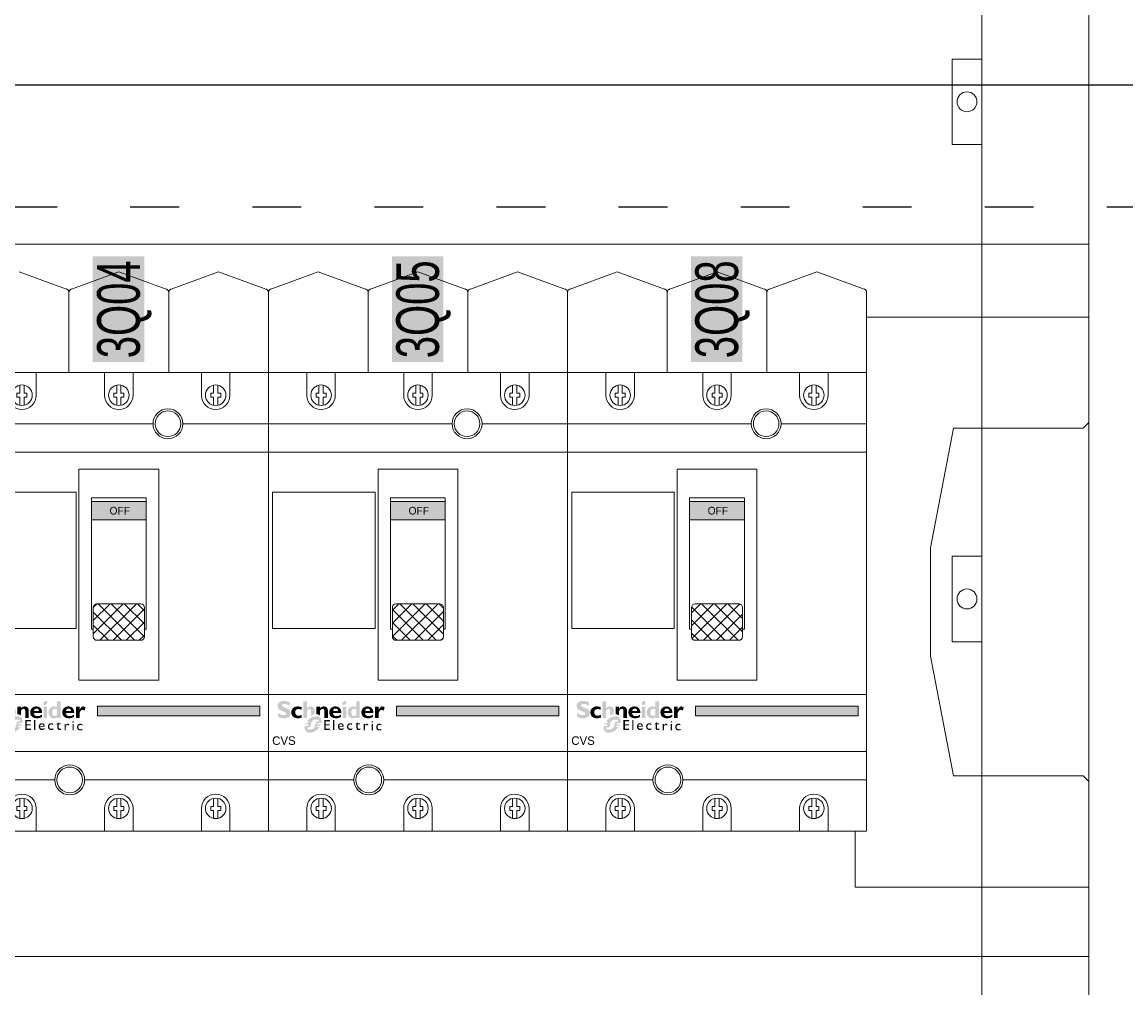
# Model space of a CAD drawing. Header units: millimetres. Extents: x -31 to 6803, y 0 to 664.
# Tile 91 of 118: x 1374 to 1401, y 163 to 187. Entities that reach past the tile are written whole.
import ezdxf
from ezdxf.enums import TextEntityAlignment as Align

# ---------------------------------------------------------------- set-up
doc = ezdxf.new("R2010")
doc.units = ezdxf.units.MM
doc.linetypes.add('ACAD_ISO03W100', pattern=[30, 12, -18])
doc.layers.add('!POMOCNICZE', color=8, linetype='Continuous', plot=False)
for name, color, linetype, lineweight in [('2DE_OBJ_Schneider-Devices', 7, 'Continuous', 25), ('2DE_OBJ_Schneider-Front_Plates', 7, 'Continuous', 0), ('2DE_OBJ_Schneider-Logo', 112, 'Continuous', 0), ('2DE_OBJ_Schneider-Mounting_Plates', 7, 'Continuous', 25), ('2DE_OBJ_Schneider-TAG', 112, 'Continuous', 0)]:
    doc.layers.add(name, color=color, linetype=linetype, lineweight=lineweight)
doc.layers.add('2DE_OBJ_Schneider-Micrologic', color=7, linetype='Continuous', lineweight=0, plot=False)
doc.layers.add('CP_WIPEOUT', color=255, linetype='Continuous')
doc.styles.add('CP_ATTR', font='arial.ttf')

# ---------------------------------------------------------------- blocks, each defined once
blk = doc.blocks.new('2d_pl_nsx250_650_7mp_se32_zswz1de')
at = {"lineweight": 0}
for p, q in [((216.1, -15.71), (199.5, -9.71)), ((234.5, -9.71), (217.9, -15.71)), ((251.1, -15.71), (234.5, -9.71)), ((269.5, -9.71), (252.9, -15.71)), ((286.1, -15.71), (269.5, -9.71)), ((304.5, -9.71), (287.9, -15.71)), ((321.1, -15.71), (304.5, -9.71)), ((339.5, -9.71), (322.9, -15.71)), ((356.1, -15.71), (339.5, -9.71)), ((374.5, -9.71), (357.9, -15.71)), ((391.1, -15.71), (374.5, -9.71)), ((409.5, -9.71), (392.9, -15.71)), ((426.1, -15.71), (409.5, -9.71)), ((444.5, -9.71), (427.9, -15.71)), ((461.1, -15.71), (444.5, -9.71)), ((479.5, -9.71), (462.9, -15.71)), ((496.1, -15.71), (479.5, -9.71)), ((217, -16.87), (217, -62)), ((252, -16.87), (252, -62)), ((287, -16.87), (287, -62)), ((322, -62), (322, -16.87)), ((357, -62), (357, -16.87)), ((392, -62), (392, -16.87)), ((427, -62), (427, -16.87)), ((462, -16.87), (462, -62)), ((497, -16.87), (497, -62)), ((497, -62), (77, -62)), ((78.06, -205.61), (493, -205.61))]:
    blk.add_line(p, q, dxfattribs=at)
at = {"color": 0, "linetype": 'Continuous', "lineweight": 0}
for p, q in [((497, -25.61), (575, -25.61)), ((575, -225.61), (575, -25.61)), ((519.5, -106.61), (527.5, -64.61)), ((527.5, -64.61), (573, -64.61)), ((573, -64.61), (575, -62.61)), ((519.5, -144.61), (519.5, -106.61)), ((527.5, -186.61), (519.5, -144.61)), ((573, -186.61), (527.5, -186.61)), ((575, -188.61), (573, -186.61)), ((493, -205.61), (493, -225.61)), ((493, -225.61), (575, -225.61))]:
    blk.add_line(p, q, dxfattribs=at)
at = {"color": 7, "lineweight": 0}
blk.add_lwpolyline([(0, -250), (0, 0), (575, 0), (575, -250)], dxfattribs=at)
at = {"lineweight": 0, "extrusion": (0, 2e-16, -1)}
for centre, start, end in [((-215.8, -16.87), 104.3339, 180), ((-218.2, -16.87), 0, 75.6661), ((-250.8, -16.87), 104.3339, 180), ((-253.2, -16.87), 0, 75.6661), ((-285.8, -16.87), 104.3339, 180), ((-288.2, -16.87), 0, 75.6661), ((-320.8, -16.87), 104.3339, 180), ((-323.2, -16.87), 0, 75.6661), ((-355.8, -16.87), 104.3339, 180), ((-358.2, -16.87), 0, 75.6661), ((-390.8, -16.87), 104.3339, 180), ((-393.2, -16.87), 0, 75.6661), ((-425.8, -16.87), 104.3339, 180), ((-428.2, -16.87), 0, 75.6661), ((-460.8, -16.87), 104.3339, 180), ((-463.2, -16.87), 0, 75.6661), ((-495.8, -16.87), 104.3339, 180)]:
    blk.add_arc(centre, 1.2, start, end, dxfattribs=at)
at = {"layer": '2DE_OBJ_Schneider-Front_Plates', "color": 7, "lineweight": 0}
for points in [[(37.5, 0), (537.5, 0)], [(537.5, 0), (537.5, -250)], [(575, -250), (0, -250)]]:
    blk.add_lwpolyline(points, dxfattribs=at)
at = {"layer": '2DE_OBJ_Schneider-Front_Plates', "lineweight": 0}
blk.add_lwpolyline([(537.5, -109.5), (527, -109.5), (527, -139.5), (537.5, -139.5)], dxfattribs=at)
at = {"layer": '2DE_OBJ_Schneider-Front_Plates', "color": 7, "lineweight": 0}
blk.add_circle((532.25, -124.5), 3.5, dxfattribs=at)
at = {"lineweight": 0, "style": 'CP_ATTR', "flags": 9}
for tag, p in [('MARK3', (0, 0.01)), ('FUNCTION', (0, 0.01)), ('CHARACTER', (0, 0.01)), ('PRODUCER', (0, 0.01)), ('ORDER-NO', (0, 0.01)), ('PRODUCT-TYPE', (0, 0.01)), ('ARTICLE', (0, 0.01)), ('NAME', (0, 0.01)), ('OTHER', (0, 0)), ('LINK', (0, 0)), ('IP', (0, 0)), ('NUMBER_OF_POLES', (0, 0)), ('POWER_LOSSES', (0, 0)), ('POWER', (0, 0)), ('VOLTAGE', (0, 0)), ('CURRENT', (0.01, 0.01)), ('MARK2', (0.01, 0.01)), ('GROUP', (0.01, 0)), ('NUMBER', (0.01, 0)), ('TEXT_01', (0.01, 0))]:
    blk.add_attdef(tag, text='', height=0.0005, dxfattribs=at).set_placement(p, align=Align.MIDDLE_LEFT)
at = {"linetype": 'ByBlock', "lineweight": 0, "style": 'CP_ATTR', "flags": 9}
blk.add_attdef('WEIGHT', text='', height=0.0005, dxfattribs=at).set_placement((0, 0), align=Align.MIDDLE_LEFT)
blk = doc.blocks.new('2d_prismap_plytcz_650_2m_se64_zsswvm1')
at = {"lineweight": 0}
for p, q in [((575, 0), (537.5, 0)), ((575, -100), (575, 0)), ((37.5, -100), (537.5, -100)), ((537.5, -100), (575, -100))]:
    blk.add_line(p, q, dxfattribs=at)
at = {"layer": '2DE_OBJ_Schneider-Front_Plates', "lineweight": 0}
for p, q in [((37.5, 0), (537.5, 0)), ((537.5, 0), (537.5, -100)), ((537.5, -100), (37.5, -100))]:
    blk.add_line(p, q, dxfattribs=at)
blk.add_lwpolyline([(537.5, -65), (527, -65), (527, -35), (537.5, -35)], dxfattribs=at)
blk.add_circle((532.25, -50), 3.5, dxfattribs=at)
at = {"lineweight": 0, "style": 'CP_ATTR', "flags": 9}
for tag, p in [('MARK3', (0, 0.01)), ('FUNCTION', (0, 0.01)), ('CHARACTER', (0, 0.01)), ('PRODUCER', (0, 0.01)), ('ORDER-NO', (0, 0.01)), ('PRODUCT-TYPE', (0, 0.01)), ('ARTICLE', (0, 0.01)), ('NAME', (0, 0.01)), ('OTHER', (0, 0)), ('LINK', (0, 0)), ('IP', (0, 0)), ('NUMBER_OF_POLES', (0, 0)), ('POWER_LOSSES', (0, 0)), ('POWER', (0, 0)), ('VOLTAGE', (0, 0)), ('CURRENT', (0.01, 0.01)), ('MARK2', (0.01, 0.01)), ('GROUP', (0.01, 0)), ('NUMBER', (0.01, 0)), ('TEXT_01', (0.01, 0))]:
    blk.add_attdef(tag, text='', height=0.0005, dxfattribs=at).set_placement(p, align=Align.MIDDLE_LEFT)
at = {"linetype": 'ByBlock', "lineweight": 0, "style": 'CP_ATTR', "flags": 9}
blk.add_attdef('WEIGHT', text='', height=0.0005, dxfattribs=at).set_placement((0, 0), align=Align.MIDDLE_LEFT)
blk = doc.blocks.new('Logo Schneider_2009')
for points in [[(1.62, 8.12), (1.87, 8.01), (2.17, 7.9), (2.51, 7.77), (2.73, 7.68), (2.98, 7.54), (3.16, 7.4), (3.26, 7.26), (3.3, 7.1), (3.29, 7.04), (3.24, 6.86), (3.13, 6.73), (2.95, 6.63), (2.72, 6.57), (2.41, 6.55), (2.37, 6.55), (2.18, 6.56), (1.97, 6.59), (1.76, 6.64), (1.55, 6.71), (1.32, 6.79), (1.09, 6.9), (0.85, 7.02), (0.61, 7.16), (0.36, 7.32), (0.36, 6.02), (0.45, 5.97), (0.69, 5.86), (0.93, 5.76), (1.16, 5.67), (1.4, 5.6), (1.63, 5.54), (1.86, 5.49), (2.08, 5.46), (2.31, 5.44), (2.53, 5.43), (2.63, 5.43), (2.89, 5.45), (3.15, 5.48), (3.38, 5.53), (3.61, 5.6), (3.82, 5.69), (4.02, 5.8), (4.2, 5.92), (4.3, 6), (4.47, 6.17), (4.6, 6.35), (4.71, 6.55), (4.79, 6.77), (4.83, 7.01), (4.85, 7.26), (4.84, 7.35), (4.82, 7.58), (4.76, 7.8), (4.68, 8.01), (4.56, 8.2), (4.42, 8.38), (4.25, 8.55), (4.04, 8.71), (3.98, 8.75), (3.84, 8.82), (3.67, 8.9), (3.45, 9), (3.2, 9.11), (2.9, 9.23), (2.57, 9.36), (2.35, 9.45), (2.1, 9.58), (1.91, 9.72), (1.8, 9.86), (1.77, 10.01), (1.77, 10.04), (1.82, 10.21), (1.93, 10.33), (2.11, 10.42), (2.36, 10.48), (2.67, 10.5), (2.7, 10.49), (2.88, 10.49), (3.07, 10.46), (3.28, 10.42), (3.51, 10.36), (3.75, 10.28), (4.01, 10.19), (4.28, 10.09), (4.57, 9.97), (4.57, 11.12), (4.4, 11.19), (4.16, 11.29), (3.91, 11.37), (3.67, 11.44), (3.44, 11.5), (3.2, 11.54), (2.97, 11.57), (2.75, 11.59), (2.53, 11.59), (2.44, 11.59), (2.17, 11.58), (1.91, 11.55), (1.67, 11.5), (1.45, 11.43), (1.24, 11.35), (1.05, 11.24), (0.87, 11.12), (0.83, 11.1), (0.65, 10.93), (0.5, 10.75), (0.39, 10.56), (0.3, 10.34), (0.25, 10.11), (0.24, 9.87), (0.24, 9.79), (0.26, 9.55), (0.32, 9.32), (0.4, 9.11), (0.51, 8.91), (0.65, 8.73), (0.82, 8.57), (1.02, 8.42), (1.09, 8.37), (1.22, 8.3), (1.4, 8.22)], [(8.85, 6.63), (8.6, 6.54), (8.33, 6.46), (8.09, 6.4), (7.89, 6.37), (7.71, 6.35), (7.69, 6.35), (7.44, 6.38), (7.21, 6.44), (7, 6.54), (6.83, 6.69), (6.68, 6.86), (6.58, 7.06), (6.51, 7.29), (6.49, 7.55), (6.51, 7.77), (6.55, 7.99), (6.63, 8.18), (6.73, 8.34), (6.87, 8.48), (7.04, 8.58), (7.25, 8.65), (7.48, 8.7), (7.75, 8.71), (7.86, 8.71), (8.1, 8.68), (8.33, 8.62), (8.56, 8.54), (8.79, 8.43), (8.79, 9.4), (8.62, 9.45), (8.38, 9.52), (8.13, 9.58), (7.9, 9.62), (7.66, 9.64), (7.44, 9.65), (7.28, 9.65), (7.03, 9.63), (6.79, 9.58), (6.56, 9.52), (6.34, 9.44), (6.14, 9.33), (5.95, 9.21), (5.77, 9.06), (5.73, 9.03), (5.57, 8.86), (5.43, 8.67), (5.32, 8.47), (5.23, 8.26), (5.17, 8.03), (5.13, 7.79), (5.12, 7.53), (5.12, 7.49), (5.14, 7.24), (5.18, 7), (5.25, 6.77), (5.34, 6.56), (5.46, 6.37), (5.6, 6.19), (5.77, 6.02), (5.89, 5.92), (6.07, 5.8), (6.27, 5.69), (6.48, 5.61), (6.71, 5.54), (6.95, 5.49), (7.2, 5.46), (7.47, 5.45), (7.65, 5.46), (7.87, 5.48), (8.1, 5.51), (8.34, 5.57), (8.59, 5.64), (8.85, 5.73)], [(12.28, 6.41), (12.16, 6.34), (12.16, 7.83), (12.14, 8.11), (12.08, 8.34), (11.98, 8.51), (11.84, 8.63), (11.65, 8.7), (11.51, 8.71), (11.33, 8.68), (11.14, 8.6), (10.96, 8.46), (10.77, 8.26), (10.65, 8.1), (10.65, 5.51), (9.38, 5.51), (9.38, 11.52), (10.65, 11.52), (10.65, 8.99), (10.67, 8.99), (10.84, 9.18), (11.03, 9.34), (11.22, 9.47), (11.43, 9.56), (11.65, 9.62), (11.87, 9.65), (11.95, 9.65), (12.21, 9.64), (12.45, 9.59), (12.66, 9.5), (12.86, 9.39), (12.97, 9.3), (13.12, 9.13), (13.24, 8.95), (13.34, 8.74), (13.4, 8.51), (13.43, 8.26), (13.43, 8.1), (13.43, 6.86), (13.26, 6.83), (13.14, 6.79), (13.01, 6.75), (12.89, 6.71), (12.77, 6.66), (12.64, 6.6), (12.52, 6.54), (12.4, 6.48)], [(14.3, 6.84), (14.15, 6.86), (14.04, 6.86), (14.04, 9.57), (15.32, 9.57), (15.32, 9), (15.5, 9.19), (15.69, 9.35), (15.89, 9.47), (16.1, 9.56), (16.32, 9.62), (16.55, 9.65), (16.63, 9.65), (16.89, 9.64), (17.13, 9.58), (17.34, 9.5), (17.54, 9.38), (17.61, 9.32), (17.77, 9.16), (17.9, 8.99), (18, 8.78), (18.07, 8.56), (18.11, 8.31), (18.12, 8.1), (18.12, 5.51), (16.85, 5.51), (16.85, 8), (16.82, 8.28), (16.76, 8.49), (16.64, 8.65), (16.49, 8.76), (16.28, 8.8), (16.2, 8.81), (16.02, 8.78), (15.84, 8.7), (15.66, 8.55), (15.48, 8.36), (15.32, 8.14), (15.32, 6.4), (15.28, 6.44), (15.18, 6.52), (15.07, 6.59), (14.96, 6.65), (14.84, 6.71), (14.71, 6.75), (14.58, 6.79), (14.44, 6.82)], [(36.55, 8.09), (36.69, 8.25), (36.84, 8.36), (37, 8.43), (37.16, 8.46), (37.24, 8.45), (37.44, 8.4), (37.67, 8.31), (37.93, 8.16), (38.28, 9.3), (38.07, 9.44), (37.83, 9.56), (37.62, 9.63), (37.44, 9.65), (37.41, 9.65), (37.23, 9.63), (37.06, 9.57), (36.89, 9.47), (36.73, 9.33), (36.57, 9.16), (36.42, 8.95), (36.28, 8.7), (36.14, 8.42), (36.12, 8.42), (36.12, 9.59), (34.85, 9.59), (34.85, 5.53), (36.12, 5.53), (36.12, 7.28), (36.14, 7.33), (36.27, 7.63), (36.41, 7.88)], [(17.35, 4.39), (18.84, 4.39), (18.84, 4.85), (16.85, 4.85), (16.85, 1.32), (18.88, 1.32), (18.88, 1.79), (17.35, 1.79), (17.35, 2.89), (18.79, 2.89), (18.79, 3.33), (17.35, 3.33)], [(20.41, 4.85), (19.96, 4.85), (19.96, 1.32), (20.41, 1.32)], [(29.47, 3.65), (28.74, 3.65), (28.74, 4.14), (27.88, 3.29), (27.88, 3.24), (28.27, 3.24), (28.27, 2.01), (28.28, 1.89), (28.31, 1.73), (28.36, 1.59), (28.45, 1.48), (28.55, 1.39), (28.69, 1.33), (28.85, 1.29), (29.03, 1.28), (29.09, 1.28), (29.25, 1.31), (29.42, 1.36), (29.59, 1.44), (29.59, 1.87), (29.55, 1.85), (29.38, 1.77), (29.22, 1.72), (29.06, 1.7), (28.98, 1.71), (28.84, 1.77), (28.76, 1.88), (28.74, 2.05), (28.74, 3.24), (29.47, 3.24)], [(26.21, 3.69), (26.05, 3.7), (25.97, 3.7), (25.79, 3.68), (25.62, 3.63), (25.47, 3.57), (25.34, 3.48), (25.22, 3.36), (25.15, 3.27), (25.06, 3.13), (25, 2.98), (24.95, 2.82), (24.92, 2.64), (24.91, 2.45), (24.92, 2.37), (24.94, 2.19), (24.98, 2.02), (25.04, 1.87), (25.13, 1.73), (25.24, 1.6), (25.29, 1.56), (25.42, 1.46), (25.57, 1.38), (25.72, 1.32), (25.9, 1.29), (26.08, 1.28), (26.1, 1.28), (26.29, 1.29), (26.46, 1.32), (26.62, 1.36), (26.77, 1.42), (26.77, 1.87), (26.65, 1.82), (26.48, 1.76), (26.31, 1.73), (26.16, 1.72), (25.99, 1.73), (25.83, 1.76), (25.69, 1.82), (25.58, 1.9), (25.49, 2.01), (25.43, 2.14), (25.39, 2.3), (25.38, 2.48), (25.38, 2.61), (25.42, 2.78), (25.48, 2.94), (25.57, 3.07), (25.61, 3.11), (25.75, 3.2), (25.9, 3.26), (26.08, 3.28), (26.09, 3.28), (26.24, 3.26), (26.39, 3.22), (26.56, 3.14), (26.73, 3.04), (26.73, 3.53), (26.72, 3.53), (26.54, 3.61), (26.37, 3.66)], [(32.08, 3.51), (31.94, 3.53), (31.87, 3.52), (31.75, 3.48), (31.63, 3.4), (31.51, 3.29), (31.38, 3.13), (31.26, 2.94), (31.26, 3.47), (30.8, 3.47), (30.8, 1.15), (31.26, 1.15), (31.26, 2.36), (31.26, 2.41), (31.29, 2.58), (31.34, 2.74), (31.43, 2.88), (31.52, 2.97), (31.66, 3.05), (31.82, 3.08), (31.94, 3.06), (32.09, 2.99), (32.25, 2.86), (32.49, 3.26), (32.39, 3.35), (32.23, 3.45)], [(35.5, 3.1), (35.42, 2.96), (35.35, 2.81), (35.31, 2.65), (35.28, 2.47), (35.27, 2.28), (35.27, 2.2), (35.29, 2.02), (35.33, 1.85), (35.4, 1.7), (35.48, 1.56), (35.59, 1.43), (35.64, 1.38), (35.78, 1.28), (35.92, 1.21), (36.08, 1.15), (36.25, 1.12), (36.44, 1.11), (36.45, 1.11), (36.64, 1.12), (36.82, 1.15), (36.98, 1.19), (37.13, 1.25), (37.13, 1.7), (37.01, 1.65), (36.83, 1.59), (36.67, 1.56), (36.52, 1.55), (36.34, 1.56), (36.18, 1.59), (36.05, 1.65), (35.93, 1.73), (35.85, 1.84), (35.78, 1.97), (35.75, 2.13), (35.73, 2.31), (35.74, 2.44), (35.78, 2.61), (35.84, 2.77), (35.93, 2.9), (35.97, 2.93), (36.1, 3.03), (36.26, 3.09), (36.44, 3.11), (36.44, 3.11), (36.59, 3.09), (36.75, 3.05), (36.91, 2.97), (37.08, 2.87), (37.08, 3.36), (37.08, 3.36), (36.9, 3.44), (36.73, 3.49), (36.57, 3.52), (36.41, 3.53), (36.33, 3.53), (36.14, 3.51), (35.98, 3.46), (35.83, 3.4), (35.7, 3.3), (35.58, 3.19)]]:
    blk.add_hatch(color=112).paths.add_polyline_path(points)
h = blk.add_hatch(color=112)
h.paths.add_polyline_path([(21.06, 9.64), (20.8, 9.65), (20.77, 9.65), (20.51, 9.64), (20.27, 9.6), (20.04, 9.55), (19.82, 9.47), (19.61, 9.36), (19.42, 9.23), (19.24, 9.08), (19.22, 9.06), (19.06, 8.89), (18.92, 8.7), (18.81, 8.49), (18.73, 8.28), (18.67, 8.05), (18.63, 7.81), (18.61, 7.56), (18.61, 7.53), (18.63, 7.28), (18.66, 7.03), (18.73, 6.81), (18.81, 6.59), (18.93, 6.4), (19.07, 6.21), (19.23, 6.04), (19.26, 6.02), (19.44, 5.88), (19.62, 5.76), (19.83, 5.66), (20.05, 5.58), (20.28, 5.52), (20.52, 5.48), (20.78, 5.45), (20.96, 5.45), (21.23, 5.46), (21.49, 5.48), (21.73, 5.53), (21.97, 5.58), (22.19, 5.66), (22.4, 5.75), (22.6, 5.86), (22.79, 5.98), (22.79, 6.77), (22.55, 6.61), (22.32, 6.48), (22.1, 6.38), (21.88, 6.29), (21.66, 6.24), (21.45, 6.21), (21.28, 6.2), (21.01, 6.21), (20.77, 6.25), (20.56, 6.32), (20.38, 6.43), (20.23, 6.55), (20.12, 6.71), (20.03, 6.89), (19.97, 7.11), (19.94, 7.34), (22.85, 7.34), (22.85, 7.61), (22.83, 7.86), (22.79, 8.1), (22.73, 8.32), (22.64, 8.53), (22.53, 8.73), (22.4, 8.91), (22.3, 9.02), (22.12, 9.19), (21.93, 9.33), (21.73, 9.44), (21.52, 9.53), (21.29, 9.6)])
h.paths.add_polyline_path([(21.08, 8.87), (21.28, 8.8), (21.45, 8.69), (21.58, 8.53), (21.67, 8.33), (21.72, 8.09), (21.73, 8), (19.97, 8), (20.01, 8.26), (20.09, 8.47), (20.2, 8.64), (20.36, 8.77), (20.55, 8.85), (20.81, 8.89)], flags=16)
h = blk.add_hatch(color=112)
h.paths.add_polyline_path([(23.78, 11.44), (23.57, 11.28), (23.57, 11.28), (23.4, 11.07), (23.29, 10.86), (23.26, 10.65), (23.27, 10.52), (23.35, 10.33), (23.51, 10.22), (23.75, 10.18), (23.77, 10.18), (23.98, 10.22), (24.19, 10.33), (24.4, 10.5), (24.57, 10.69), (24.67, 10.9), (24.71, 11.11), (24.7, 11.24), (24.62, 11.43), (24.46, 11.54), (24.22, 11.58), (24.21, 11.58), (23.99, 11.54)])
h.paths.add_polyline_path([(24.61, 9.57), (23.34, 9.57), (23.34, 5.51), (24.61, 5.51)])
h = blk.add_hatch(color=112)
h.paths.add_polyline_path([(28.16, 9.4), (27.93, 9.5), (27.69, 9.57), (27.46, 9.62), (27.22, 9.65), (27.1, 9.65), (26.85, 9.64), (26.61, 9.6), (26.38, 9.53), (26.17, 9.44), (25.97, 9.32), (25.79, 9.18), (25.69, 9.08), (25.55, 8.91), (25.42, 8.71), (25.32, 8.51), (25.24, 8.29), (25.19, 8.05), (25.15, 7.81), (25.14, 7.55), (25.15, 7.29), (25.19, 7.05), (25.25, 6.82), (25.33, 6.6), (25.43, 6.39), (25.56, 6.2), (25.69, 6.04), (25.86, 5.87), (26.05, 5.72), (26.25, 5.61), (26.46, 5.52), (26.69, 5.46), (26.93, 5.43), (27.04, 5.43), (27.29, 5.45), (27.52, 5.49), (27.74, 5.57), (27.95, 5.69), (28.15, 5.83), (28.16, 5.84), (28.16, 5.51), (29.44, 5.51), (29.44, 11.52), (28.16, 11.52)])
h.paths.add_polyline_path([(28.16, 8.58), (28.16, 6.63), (27.95, 6.47), (27.73, 6.36), (27.52, 6.3), (27.42, 6.3), (27.19, 6.31), (27, 6.37), (26.83, 6.46), (26.69, 6.59), (26.58, 6.76), (26.51, 6.96), (26.46, 7.2), (26.43, 7.52), (26.45, 7.81), (26.49, 8.06), (26.56, 8.28), (26.66, 8.45), (26.79, 8.59), (26.95, 8.7), (27.13, 8.77), (27.35, 8.8), (27.46, 8.81), (27.69, 8.78), (27.91, 8.71)], flags=16)
h = blk.add_hatch(color=112)
h.paths.add_polyline_path([(32.44, 9.64), (32.19, 9.65), (32.16, 9.65), (31.9, 9.64), (31.65, 9.6), (31.42, 9.55), (31.2, 9.47), (31, 9.36), (30.81, 9.23), (30.63, 9.08), (30.61, 9.06), (30.45, 8.89), (30.31, 8.7), (30.2, 8.49), (30.11, 8.28), (30.05, 8.05), (30.01, 7.81), (30, 7.56), (30, 7.53), (30.01, 7.28), (30.05, 7.03), (30.11, 6.81), (30.2, 6.59), (30.32, 6.4), (30.45, 6.21), (30.62, 6.04), (30.64, 6.02), (30.82, 5.88), (31.01, 5.76), (31.21, 5.66), (31.43, 5.58), (31.66, 5.52), (31.91, 5.48), (32.17, 5.45), (32.35, 5.45), (32.62, 5.46), (32.88, 5.48), (33.12, 5.53), (33.35, 5.58), (33.58, 5.66), (33.79, 5.75), (33.98, 5.86), (34.18, 5.98), (34.18, 6.77), (33.94, 6.61), (33.71, 6.48), (33.49, 6.38), (33.26, 6.29), (33.05, 6.24), (32.83, 6.21), (32.67, 6.2), (32.4, 6.21), (32.16, 6.25), (31.95, 6.32), (31.77, 6.43), (31.62, 6.55), (31.5, 6.71), (31.41, 6.89), (31.36, 7.11), (31.33, 7.34), (34.23, 7.34), (34.24, 7.61), (34.22, 7.86), (34.18, 8.1), (34.11, 8.32), (34.03, 8.53), (33.92, 8.73), (33.79, 8.91), (33.69, 9.02), (33.51, 9.19), (33.32, 9.33), (33.12, 9.44), (32.91, 9.53), (32.68, 9.6)])
h.paths.add_polyline_path([(32.47, 8.87), (32.67, 8.8), (32.84, 8.69), (32.96, 8.53), (33.05, 8.33), (33.11, 8.09), (33.12, 8), (31.35, 8), (31.39, 8.26), (31.47, 8.47), (31.59, 8.64), (31.74, 8.77), (31.93, 8.85), (32.19, 8.89)], flags=16)
h = blk.add_hatch(color=112)
h.paths.add_polyline_path([(11.79, 5.39), (11.67, 5.31), (11.55, 5.21), (11.44, 5.12), (11.32, 5.01), (11.21, 4.9), (11.19, 4.88), (11.09, 4.78), (10.99, 4.68), (10.89, 4.58), (10.8, 4.47), (10.72, 4.36), (10.63, 4.25), (11.4, 4.25), (11.23, 3.74), (10.31, 3.74), (10.26, 3.63), (10.19, 3.51), (10.14, 3.4), (10.09, 3.26), (11.16, 3.26), (10.99, 2.76), (9.93, 2.76), (9.9, 2.61), (9.88, 2.47), (9.86, 2.33), (9.85, 2.19), (9.85, 2.1), (9.86, 1.95), (9.87, 1.8), (9.89, 1.66), (9.92, 1.52), (9.96, 1.39), (10.01, 1.27), (10.07, 1.15), (10.14, 1.04), (10.22, 0.93), (10.3, 0.83), (10.34, 0.8), (10.43, 0.71), (10.53, 0.64), (10.64, 0.56), (10.75, 0.5), (10.87, 0.45), (11, 0.41), (11.13, 0.37), (11.27, 0.34), (11.42, 0.33), (11.57, 0.32), (11.68, 0.31), (11.81, 0.32), (11.94, 0.32), (12.06, 0.34), (12.19, 0.35), (12.32, 0.37), (12.44, 0.4), (12.57, 0.43), (12.69, 0.47), (12.82, 0.51), (12.94, 0.56), (13.06, 0.61), (13.18, 0.66), (13.31, 0.72), (13.43, 0.79), (13.55, 0.86), (13.67, 0.94), (13.79, 1.02), (13.91, 1.1), (14.02, 1.19), (14.14, 1.29), (14.26, 1.39), (14.37, 1.49), (14.47, 1.58), (14.57, 1.68), (14.67, 1.78), (14.77, 1.89), (14.86, 2), (14.95, 2.1), (15.04, 2.21), (15.11, 2.32), (14.12, 2.32), (14.27, 2.82), (15.42, 2.82), (15.48, 2.94), (15.54, 3.07), (15.6, 3.2), (15.63, 3.3), (14.38, 3.3), (14.44, 3.51), (14.52, 3.8), (15.78, 3.8), (15.79, 3.83), (15.81, 3.97), (15.83, 4.11), (15.84, 4.25), (15.85, 4.38), (15.85, 4.4), (15.84, 4.55), (15.83, 4.7), (15.8, 4.84), (15.77, 4.97), (15.73, 5.1), (15.68, 5.22), (15.61, 5.34), (15.54, 5.45), (15.46, 5.55), (15.37, 5.65), (15.28, 5.74), (15.18, 5.82), (15.07, 5.89), (14.96, 5.95), (14.84, 6.01), (14.71, 6.05), (14.58, 6.09), (14.44, 6.12), (14.3, 6.14), (14.15, 6.15), (14, 6.16), (13.89, 6.16), (13.76, 6.15), (13.64, 6.14), (13.51, 6.12), (13.38, 6.1), (13.25, 6.08), (13.13, 6.05), (13, 6.01), (12.88, 5.97), (12.76, 5.93), (12.63, 5.88), (12.51, 5.82), (12.39, 5.76), (12.27, 5.7), (12.15, 5.63), (12.03, 5.56), (11.91, 5.48)])
h.paths.add_polyline_path([(12.61, 4.51), (12.73, 4.62), (12.86, 4.71), (12.97, 4.79), (13.09, 4.85), (13.22, 4.9), (13.35, 4.93), (13.48, 4.96), (13.63, 4.98), (13.77, 4.98), (15.01, 4.98), (14.85, 4.25), (14.1, 4.25), (14, 4.23), (13.93, 4.14), (13.77, 3.51), (13.52, 2.59), (13.48, 2.46), (13.43, 2.34), (13.36, 2.22), (13.28, 2.12), (13.19, 2.01), (13.08, 1.92), (12.98, 1.84), (12.87, 1.76), (12.75, 1.69), (12.62, 1.64), (12.5, 1.59), (12.37, 1.55), (12.23, 1.52), (12.09, 1.5), (11.93, 1.49), (10.68, 1.49), (10.88, 2.29), (11.66, 2.29), (11.79, 2.33), (11.85, 2.38), (11.91, 2.47), (12.14, 3.51), (12.22, 3.83), (12.25, 3.93), (12.3, 4.06), (12.36, 4.18), (12.43, 4.29), (12.52, 4.41)], flags=16)
h = blk.add_hatch(color=112)
h.paths.add_polyline_path([(34.08, 4.39), (33.96, 4.43), (33.79, 4.38), (33.69, 4.3), (33.61, 4.17), (33.62, 4.02), (33.67, 3.95), (33.78, 3.9), (33.94, 3.97), (34.05, 4.04), (34.13, 4.17), (34.13, 4.32)])
h.paths.add_polyline_path([(34.1, 3.47), (33.65, 3.47), (33.65, 1.15), (34.1, 1.15)])
h = blk.add_hatch(color=112)
h.paths.add_polyline_path([(22.74, 3.7), (22.56, 3.69), (22.39, 3.65), (22.24, 3.59), (22.1, 3.5), (21.98, 3.39), (21.97, 3.38), (21.86, 3.25), (21.78, 3.11), (21.72, 2.96), (21.68, 2.79), (21.66, 2.61), (21.66, 2.52), (21.67, 2.34), (21.7, 2.17), (21.75, 2.01), (21.82, 1.86), (21.91, 1.71), (21.97, 1.65), (22.08, 1.52), (22.21, 1.43), (22.36, 1.35), (22.52, 1.31), (22.7, 1.28), (22.78, 1.28), (22.96, 1.29), (23.13, 1.31), (23.29, 1.36), (23.45, 1.42), (23.61, 1.5), (23.71, 1.56), (23.71, 2), (23.54, 1.9), (23.38, 1.82), (23.21, 1.76), (23.06, 1.73), (22.9, 1.72), (22.72, 1.73), (22.57, 1.77), (22.44, 1.84), (22.33, 1.93), (22.24, 2.05), (22.17, 2.2), (22.13, 2.37), (22.12, 2.42), (23.75, 2.42), (23.75, 2.63), (23.72, 2.82), (23.69, 2.99), (23.64, 3.14), (23.57, 3.28), (23.49, 3.39), (23.4, 3.49), (23.29, 3.57), (23.16, 3.63), (23.03, 3.67), (22.87, 3.7)])
h.paths.add_polyline_path([(22.75, 3.31), (22.92, 3.29), (23.06, 3.23), (23.16, 3.14), (23.23, 3.01), (23.28, 2.85), (23.29, 2.73), (22.12, 2.73), (22.17, 2.91), (22.24, 3.06), (22.34, 3.17), (22.46, 3.25), (22.61, 3.29)], flags=16)
blk = doc.blocks.new('Schneider Electric-logo')
at = {"color": 3, "xscale": 45.60207954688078, "yscale": 45.60207954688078, "zscale": 45.60207954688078}
blk.add_blockref('Logo Schneider_2009', (2560, 1257), dxfattribs=at)
blk = doc.blocks.new('SE_logo')
at = {"xscale": 0.2, "yscale": 0.2, "zscale": 0.2}
blk.add_blockref('Schneider Electric-logo', (-516.3, -249.2), dxfattribs=at)
blk = doc.blocks.new('2d_cvs_100_kla_3p_se72_zj91tk6')
at = {"true_color": 0xffffff, "transparency": 33554687}
h = blk.add_hatch(color=7, dxfattribs=at)
h.dxf.hatch_style = 1
h.paths.add_polyline_path([(43.36, 201.81), (43.36, 164.67), (61.43, 164.67), (61.43, 201.81)])
at = {"layer": '2DE_OBJ_Schneider-TAG', "lineweight": 0, "width": 0.7}
blk.add_attdef('TAG', (59.88, 165.99), '', height=15, rotation=90, dxfattribs=at)
at = {"lineweight": 0}
blk.add_wipeout([(105, 161), (105, 0), (0, 0), (0, 161)], dxfattribs=at).dxf.layer = 'CP_WIPEOUT'
h = blk.add_hatch(dxfattribs=at)
h.set_pattern_fill('ANSI37', color=256, scale=1.025641)
h.set_pattern_definition([(45, (-3014.0475, -2188.101), (-2.3026298, 2.3026298), []), (135, (-3014.0475, -2188.101), (-2.3026298, -2.3026298), [])])
h.paths.add_polyline_path([(44.81, 79.82, 0.414214), (43.53, 78.54), (43.53, 68.28, 0.414214), (44.81, 67), (60.19, 67, 0.414214), (61.47, 68.28), (61.47, 78.54, 0.414214), (60.19, 79.82)])
at = {"layer": '2DE_OBJ_Schneider-Micrologic', "lineweight": 0}
h = blk.add_hatch(color=112, dxfattribs=at)
h.dxf.hatch_style = 1
h.paths.add_polyline_path([(42.88, 115.72), (42.88, 109.31), (62.12, 109.31), (62.12, 115.72)])
h = blk.add_hatch(color=112, dxfattribs=at)
h.dxf.hatch_style = 1
h.paths.add_polyline_path([(102, 43.88), (44.99, 43.88), (44.99, 40.53), (102, 40.53)])
at = {"lineweight": 0}
for p, q in [((17.75, 156.52), (17.75, 153.7)), ((19.25, 156.52), (19.25, 153.7)), ((51.75, 156.52), (51.75, 153.7)), ((53.25, 156.52), (53.25, 153.7)), ((85.75, 156.52), (85.75, 153.7)), ((87.25, 156.52), (87.25, 153.7)), ((16.75, 153.7), (17.75, 153.7)), ((16.75, 152.3), (16.75, 153.7)), ((17.75, 152.3), (16.75, 152.3)), ((17.75, 149.48), (17.75, 152.3)), ((19.25, 153.7), (20.25, 153.7)), ((19.25, 149.48), (19.25, 152.3)), ((20.25, 152.3), (19.25, 152.3)), ((20.25, 153.7), (20.25, 152.3)), ((50.75, 153.7), (51.75, 153.7)), ((50.75, 152.3), (50.75, 153.7)), ((51.75, 152.3), (50.75, 152.3)), ((51.75, 149.48), (51.75, 152.3)), ((53.25, 153.7), (54.25, 153.7)), ((53.25, 149.48), (53.25, 152.3)), ((54.25, 152.3), (53.25, 152.3)), ((54.25, 153.7), (54.25, 152.3)), ((84.75, 153.7), (85.75, 153.7)), ((84.75, 152.3), (84.75, 153.7)), ((85.75, 152.3), (84.75, 152.3)), ((85.75, 149.48), (85.75, 152.3)), ((87.25, 153.7), (88.25, 153.7)), ((87.25, 149.48), (87.25, 152.3)), ((88.25, 152.3), (87.25, 152.3)), ((88.25, 153.7), (88.25, 152.3)), ((64.5, 143), (0, 143)), ((105, 143), (75, 143)), ((105, 133), (0, 133)), ((37.5, 119), (1.5, 119)), ((1.5, 119), (1.5, 71.1)), ((37.5, 119), (37.5, 71.1)), ((42.88, 115.72), (62.12, 115.72)), ((42.88, 109.31), (62.12, 109.31)), ((1.5, 71.1), (37.5, 71.1)), ((0, 48), (105, 48)), ((0, 28), (105, 28)), ((0, 18), (30, 18)), ((40.5, 18), (105, 18)), ((16.75, 8.7), (16.75, 7.3)), ((17.75, 8.7), (16.75, 8.7)), ((17.75, 11.52), (17.75, 8.7)), ((19.25, 11.52), (19.25, 8.7)), ((20.25, 8.7), (19.25, 8.7)), ((20.25, 7.3), (20.25, 8.7)), ((50.75, 8.7), (50.75, 7.3)), ((51.75, 8.7), (50.75, 8.7)), ((51.75, 11.52), (51.75, 8.7)), ((53.25, 11.52), (53.25, 8.7)), ((54.25, 8.7), (53.25, 8.7)), ((54.25, 7.3), (54.25, 8.7)), ((84.75, 8.7), (84.75, 7.3)), ((85.75, 8.7), (84.75, 8.7)), ((85.75, 11.52), (85.75, 8.7)), ((87.25, 11.52), (87.25, 8.7)), ((88.25, 8.7), (87.25, 8.7)), ((88.25, 7.3), (88.25, 8.7)), ((16.75, 7.3), (17.75, 7.3)), ((17.75, 4.48), (17.75, 7.3)), ((19.25, 4.48), (19.25, 7.3)), ((19.25, 7.3), (20.25, 7.3)), ((50.75, 7.3), (51.75, 7.3)), ((51.75, 4.48), (51.75, 7.3)), ((53.25, 4.48), (53.25, 7.3)), ((53.25, 7.3), (54.25, 7.3)), ((84.75, 7.3), (85.75, 7.3)), ((85.75, 4.48), (85.75, 7.3)), ((87.25, 4.48), (87.25, 7.3)), ((87.25, 7.3), (88.25, 7.3))]:
    blk.add_line(p, q, dxfattribs=at)
for points in [[(0, 0), (105, 0), (105, 161), (0, 161)], [(38.5, 53), (66.5, 53), (66.5, 127), (38.5, 127)]]:
    blk.add_lwpolyline(points, close=True, dxfattribs=at)
for points in [[(13.5, 153), (13.5, 161)], [(23.5, 153), (23.5, 161)], [(47.5, 153), (47.5, 161)], [(57.5, 153), (57.5, 161)], [(81.5, 153), (81.5, 161)], [(91.5, 153), (91.5, 161)], [(61.47, 70.85), (62.12, 70.85), (62.12, 117), (42.88, 117), (42.88, 70.85), (43.53, 70.85)], [(13.5, 8), (13.5, 0)], [(23.5, 8), (23.5, 0)], [(47.5, 8), (47.5, 0)], [(57.5, 8), (57.5, 0)], [(81.5, 8), (81.5, 0)], [(91.5, 8), (91.5, 0)]]:
    blk.add_lwpolyline(points, dxfattribs=at)
blk.add_lwpolyline([(44.81, 67), (60.19, 67, 0.414214), (61.47, 68.28), (61.47, 78.54, 0.414214), (60.19, 79.82), (44.81, 79.82, 0.414214), (43.53, 78.54), (43.53, 68.28, 0.414214)], format="xyb", close=True, dxfattribs=at)
for centre, radius in [((18.5, 153), 3.6), ((52.5, 153), 3.6), ((86.5, 153), 3.6), ((69.75, 143), 5.25), ((69.75, 143), 4.5), ((35.25, 18), 5.25), ((35.25, 18), 4.5), ((18.5, 8), 3.6), ((52.5, 8), 3.6), ((86.5, 8), 3.6)]:
    blk.add_circle(centre, radius, dxfattribs=at)
for centre, start, end in [((18.5, 153), 180, 0), ((52.5, 153), 180, 0), ((86.5, 153), 180, 0), ((18.5, 8), 0, 180), ((52.5, 8), 0, 180), ((86.5, 8), 0, 180)]:
    blk.add_arc(centre, 5, start, end, dxfattribs=at)
at = {"layer": '2DE_OBJ_Schneider-Micrologic', "color": 112, "lineweight": 0}
blk.add_lwpolyline([(44.99, 43.88), (102, 43.88), (102, 40.53), (44.99, 40.53)], close=True, dxfattribs=at)
at = {"layer": '2DE_OBJ_Schneider-Logo', "lineweight": 0, "xscale": 0.10839872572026, "yscale": 0.10839872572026, "zscale": 0.10839872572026}
blk.add_blockref('SE_logo', (3.45, 34), dxfattribs=at)
at = {"color": 7, "lineweight": 0}
blk.add_text('OFF', height=2.692, dxfattribs=at).set_placement((49.22, 111.14))
at = {"lineweight": 0, "style": 'CP_ATTR', "flags": 9}
for tag, p in [('NAME', (0, 0.01)), ('PRODUCT-TYPE', (0, 0.01)), ('ORDER-NO', (0, 0.01)), ('PRODUCER', (0, 0.01)), ('CHARACTER', (0, 0.01)), ('FUNCTION', (0, 0.01)), ('MARK3', (0, 0.01)), ('VOLTAGE', (0, 0)), ('POWER', (0, 0)), ('POWER_LOSSES', (0, 0)), ('NUMBER_OF_POLES', (0, 0)), ('IP', (0, 0)), ('LINK', (0, 0)), ('OTHER', (0, 0)), ('MARK2', (0.01, 0.01)), ('CURRENT', (0.01, 0.01)), ('TEXT_01', (0.01, 0)), ('NUMBER', (0.01, 0)), ('GROUP', (0.01, 0))]:
    blk.add_attdef(tag, text='', height=0.0005, dxfattribs=at).set_placement(p, align=Align.MIDDLE_LEFT)
at = {"linetype": 'ByBlock', "lineweight": 0, "style": 'CP_ATTR', "flags": 9}
blk.add_attdef('WEIGHT', text='', height=0.0005, dxfattribs=at).set_placement((0, 0), align=Align.MIDDLE_LEFT)
at = {"layer": '2DE_OBJ_Schneider-Logo', "color": 253, "lineweight": 0, "insert": (5.46, 31.76), "char_height": 1.8, "attachment_point": 5}
blk.add_mtext_dynamic_manual_height_columns('{\\H1.6667x;CVS}', width=5.6526, gutter_width=12.5, heights=[5.01], dxfattribs=at)

msp = doc.modelspace()

# ---------------------------------------------------------------- linework, layer by layer
at = {"layer": '!POMOCNICZE'}
msp.add_line((3, 185), (6803, 185), dxfattribs=at)
at = {"layer": '!POMOCNICZE', "linetype": 'ACAD_ISO03W100', "ltscale": 0.1}
msp.add_line((3, 182), (6803, 182), dxfattribs=at)

# ---------------------------------------------------------------- block references
at = {"layer": '2DE_OBJ_Schneider-Mounting_Plates', "xscale": 0.06999999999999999, "yscale": 0.06999999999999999, "zscale": 0.06999999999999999}
for name, p in [('2d_prismap_plytcz_650_2m_se64_zsswvm1', (1360.304, 188.084)), ('2d_pl_nsx250_650_7mp_se32_zswz1de', (1360.304, 181.084)), ('2d_prismap_plytcz_650_2m_se64_zsswvm1', (1360.304, 163.584))]:
    msp.add_blockref(name, p, dxfattribs=at)

# ---------------------------------------------------------------- next in the draw order: block references
at = {"layer": '2DE_OBJ_Schneider-Devices', "xscale": 0.06999999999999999, "yscale": 0.06999999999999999, "zscale": 0.06999999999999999}
msp.add_blockref('2d_cvs_100_kla_3p_se72_zj91tk6', (1373.044, 166.664), dxfattribs=at).add_auto_attribs({'TAG': '3Q04'})

# ---------------------------------------------------------------- next in the draw order: block references
msp.add_blockref('2d_cvs_100_kla_3p_se72_zj91tk6', (1380.394, 166.664), dxfattribs=at).add_auto_attribs({'TAG': '3Q05'})

# ---------------------------------------------------------------- next in the draw order: block references
msp.add_blockref('2d_cvs_100_kla_3p_se72_zj91tk6', (1387.744, 166.664), dxfattribs=at).add_auto_attribs({'TAG': '3Q08'})

doc.saveas('drawing.dxf')
